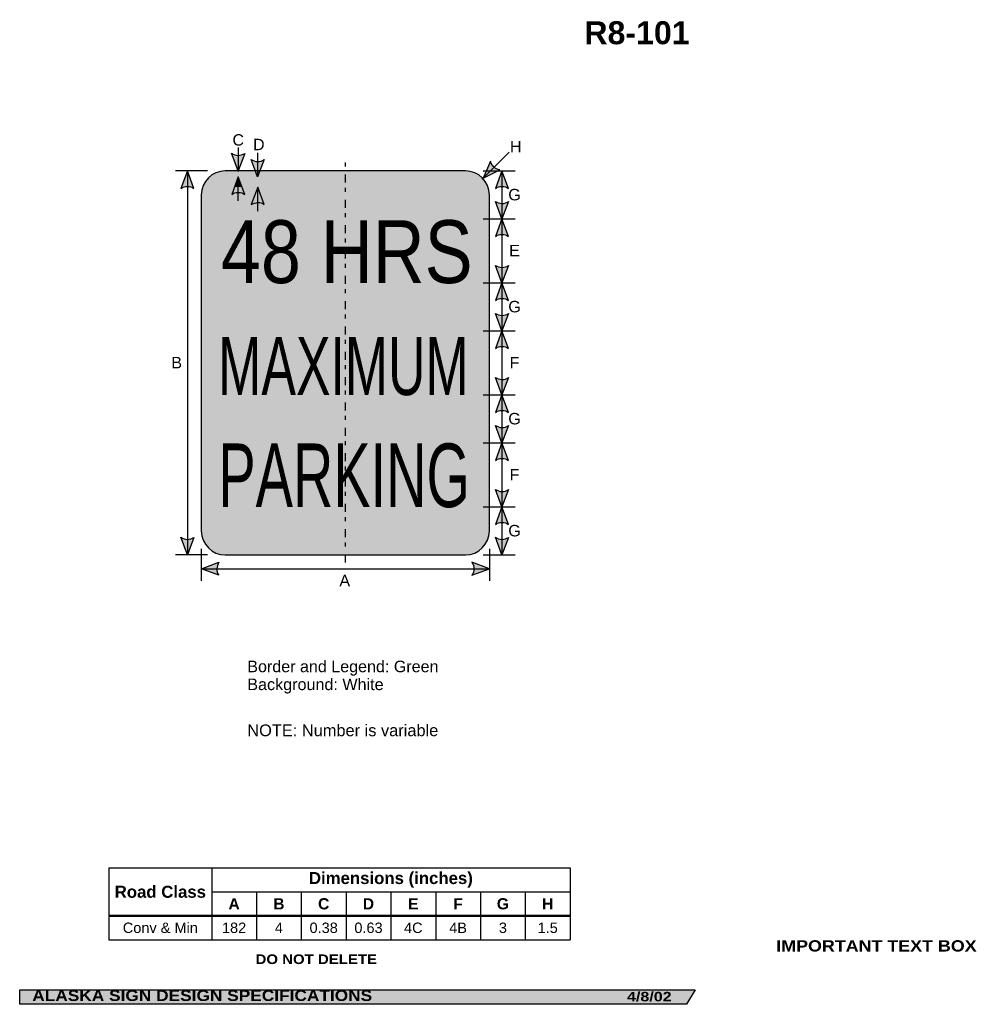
# Model space of a CAD drawing. Header units: feet. Extents: x 3.7 to 63.5, y 0.2 to 61.7.
import ezdxf
from ezdxf.enums import TextEntityAlignment as Align

# ---------------------------------------------------------------- set-up
doc = ezdxf.new("R2010")
doc.units = ezdxf.units.FT
doc.header["$MEASUREMENT"] = 0
doc.layers.add('Sign', color=7, linetype='Continuous')
doc.styles.add('ARIAL', font='arial.ttf')
doc.styles.add('ARIAL B', font='arialbd.ttf')
doc.styles.add('ARIAL BLACK B', font='ariblk.ttf')
doc.styles.add('ARIAL BLACK BI', font='ariblk.ttf')
doc.styles.add('FHWA SERIES B2000EX', font='txt')
doc.styles.add('FHWA SERIES C2000EX', font='txt')

# ---------------------------------------------------------------- blocks, each defined once
blk = doc.blocks.new('*T6')
at = {"color": 0, "linetype": 'ByBlock', "lineweight": -2, "transparency": 16777216}
for p, q in [((0, 0), (28.81687852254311, 0)), ((0, 0), (0, -4.5)), ((6.416878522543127, 0), (6.416878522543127, -4.5)), ((28.81687852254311, 0), (28.81687852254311, -4.5)), ((6.416878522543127, -1.5), (28.81687852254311, -1.5)), ((9.216878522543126, -1.5), (9.216878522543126, -4.5)), ((12.01687852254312, -1.5), (12.01687852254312, -4.5)), ((14.81687852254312, -1.5), (14.81687852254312, -4.5)), ((17.61687852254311, -1.5), (17.61687852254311, -4.5)), ((20.41687852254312, -1.5), (20.41687852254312, -4.5)), ((23.21687852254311, -1.5), (23.21687852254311, -4.5)), ((26.01687852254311, -1.5), (26.01687852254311, -4.5)), ((0, -3), (28.81687852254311, -3)), ((0, -4.5), (28.81687852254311, -4.5))]:
    blk.add_line(p, q, dxfattribs=at)
at = {"color": 18, "transparency": 16777216, "attachment_point": 5}
for s, insert, char_height, width, style in [('Dimensions (inches)', (17.61687852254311, -0.75), 0.75, 22.27999999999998, 'ARIAL B'), ('Road Class', (3.208439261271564, -1.5), 0.75, 6.296878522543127, 'ARIAL B'), ('A', (7.816878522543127, -2.25), 0.7, 2.679999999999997, 'ARIAL B'), ('B', (10.61687852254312, -2.25), 0.7, 2.679999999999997, 'ARIAL B'), ('C', (13.41687852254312, -2.25), 0.7, 2.679999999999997, 'ARIAL B'), ('D', (16.21687852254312, -2.25), 0.7, 2.679999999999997, 'ARIAL B'), ('E', (19.01687852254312, -2.25), 0.7, 2.679999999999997, 'ARIAL B'), ('F', (21.81687852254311, -2.25), 0.7, 2.679999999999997, 'ARIAL B'), ('G', (24.61687852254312, -2.25), 0.7, 2.679999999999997, 'ARIAL B'), ('H', (27.41687852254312, -2.25), 0.7, 2.679999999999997, 'ARIAL B'), ('Conv & Min', (3.208439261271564, -3.75), 0.65, 6.296878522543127, 'ARIAL'), ('182', (7.816878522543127, -3.75), 0.65, 2.679999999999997, 'ARIAL'), ('4', (10.61687852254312, -3.75), 0.65, 2.679999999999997, 'ARIAL'), ('0.38', (13.41687852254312, -3.75), 0.65, 2.679999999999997, 'ARIAL'), ('0.63', (16.21687852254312, -3.75), 0.65, 2.679999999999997, 'ARIAL'), ('4C', (19.01687852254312, -3.75), 0.65, 2.679999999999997, 'ARIAL'), ('4B', (21.81687852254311, -3.75), 0.65, 2.679999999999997, 'ARIAL'), ('3', (24.61687852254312, -3.75), 0.65, 2.679999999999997, 'ARIAL'), ('1.5', (27.41687852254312, -3.75), 0.65, 2.679999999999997, 'ARIAL')]:
    blk.add_mtext(s, dxfattribs=dict(at, insert=insert, char_height=char_height, width=width, style=style))

msp = doc.modelspace()

# ---------------------------------------------------------------- hatches: boundary and pattern name
h = msp.add_hatch(color=256)
h.dxf.hatch_style = 1
edge = h.paths.add_edge_path()
edge.add_line((17.7632769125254, 53.34472319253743), (17.35289931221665, 52.25579112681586))
edge.add_line((17.35289931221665, 52.25579112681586), (16.94535616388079, 53.35393910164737))
edge.add_arc((17.36109905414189, 53.95128592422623), 0.7277811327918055, 235.1627615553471, 303.5461345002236)
h = msp.add_hatch(color=256)
h.dxf.hatch_style = 1
edge = h.paths.add_edge_path()
edge.add_line((18.97876845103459, 52.96309745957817), (18.56839085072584, 51.8741653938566))
edge.add_line((18.56839085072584, 51.8741653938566), (18.16084770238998, 52.97231336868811))
edge.add_arc((18.57659059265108, 53.56966019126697), 0.7277811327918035, 235.1627615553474, 303.5461345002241)
h = msp.add_hatch(color=256)
h.dxf.hatch_style = 1
edge = h.paths.add_edge_path()
edge.add_line((33.11536954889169, 52.87039982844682), (32.66483853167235, 51.79745778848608))
edge.add_line((32.66483853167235, 51.79745778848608), (33.71571852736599, 52.31482770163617))
edge.add_arc((33.82442142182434, 53.03444500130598), 0.7277811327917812, 193.0266678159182, 261.41004076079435, ccw=False)
h = msp.add_hatch(color=256)
h.dxf.hatch_style = 1
edge = h.paths.add_edge_path()
edge.add_line((14.59271374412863, 51.16544343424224), (14.18233614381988, 52.25437549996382))
edge.add_line((14.18233614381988, 52.25437549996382), (13.77479299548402, 51.15622752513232))
edge.add_arc((14.19053588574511, 50.55888070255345), 0.727781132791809, 56.45386549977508, 124.83723844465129, ccw=False)
h = msp.add_hatch(color=256)
h.dxf.hatch_style = 1
edge = h.paths.add_edge_path()
edge.add_line((17.77240449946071, 50.7868575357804), (17.36202689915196, 51.87578960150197))
edge.add_line((17.36202689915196, 51.87578960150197), (16.9544837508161, 50.77764162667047))
edge.add_arc((17.3702266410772, 50.18029480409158), 0.727781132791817, 56.4538654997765, 124.8372384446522, ccw=False)
h = msp.add_hatch(color=256)
h.dxf.hatch_style = 1
edge = h.paths.add_edge_path()
edge.add_line((34.24969529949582, 51.16425487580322), (33.83931769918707, 52.25318694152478))
edge.add_line((33.83931769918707, 52.25318694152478), (33.43177455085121, 51.15503896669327))
edge.add_arc((33.84751744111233, 50.55769214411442), 0.7277811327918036, 56.453865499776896, 124.8372384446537, ccw=False)
h = msp.add_hatch(color=256)
h.dxf.hatch_style = 1
edge = h.paths.add_edge_path()
edge.add_line((18.98789603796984, 50.15697812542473), (18.57751843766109, 51.24591019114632))
edge.add_line((18.57751843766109, 51.24591019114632), (18.16997528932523, 50.14776221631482))
edge.add_arc((18.58571817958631, 49.55041539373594), 0.7277811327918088, 56.45386549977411, 124.8372384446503, ccw=False)
h = msp.add_hatch(color=256)
h.dxf.hatch_style = 1
edge = h.paths.add_edge_path()
edge.add_line((34.24969529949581, 50.34244451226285), (33.83931769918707, 49.25351244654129))
edge.add_line((33.83931769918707, 49.25351244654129), (33.4317745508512, 50.35166042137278))
edge.add_arc((33.8475174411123, 50.94900724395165), 0.7277811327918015, 235.1627615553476, 303.5461345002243)
h = msp.add_hatch(color=256)
h.dxf.hatch_style = 1
edge = h.paths.add_edge_path()
edge.add_line((34.24969529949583, 48.16458038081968), (33.83931769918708, 49.25351244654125))
edge.add_line((33.83931769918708, 49.25351244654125), (33.43177455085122, 48.15536447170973))
edge.add_arc((33.84751744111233, 47.55801764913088), 0.7277811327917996, 56.453865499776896, 124.83723844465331, ccw=False)
h = msp.add_hatch(color=256)
h.dxf.hatch_style = 1
edge = h.paths.add_edge_path()
edge.add_line((34.24969529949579, 46.34309556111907), (33.83931769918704, 45.25416349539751))
edge.add_line((33.83931769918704, 45.25416349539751), (33.43177455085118, 46.35231147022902))
edge.add_arc((33.8475174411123, 46.94965829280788), 0.7277811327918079, 235.1627615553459, 303.5461345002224)
h = msp.add_hatch(color=256)
h.dxf.hatch_style = 1
edge = h.paths.add_edge_path()
edge.add_line((34.24969529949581, 44.16523142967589), (33.83931769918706, 45.25416349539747))
edge.add_line((33.83931769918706, 45.25416349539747), (33.4317745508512, 44.15601552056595))
edge.add_arc((33.8475174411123, 43.55866869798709), 0.7277811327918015, 56.4538654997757, 124.8372384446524, ccw=False)
h = msp.add_hatch(color=256)
h.dxf.hatch_style = 1
edge = h.paths.add_edge_path()
edge.add_line((34.24969529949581, 43.34277004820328), (33.83931769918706, 42.25383798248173))
edge.add_line((33.83931769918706, 42.25383798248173), (33.4317745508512, 43.35198595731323))
edge.add_arc((33.84751744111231, 43.94933277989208), 0.7277811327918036, 235.1627615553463, 303.5461345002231)
h = msp.add_hatch(color=256)
h.dxf.hatch_style = 1
edge = h.paths.add_edge_path()
edge.add_line((34.24969529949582, 41.16490591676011), (33.83931769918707, 42.25383798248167))
edge.add_line((33.83931769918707, 42.25383798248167), (33.43177455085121, 41.15569000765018))
edge.add_arc((33.84751744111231, 40.55834318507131), 0.7277811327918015, 56.4538654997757, 124.8372384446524, ccw=False)
h = msp.add_hatch(color=256)
h.dxf.hatch_style = 1
edge = h.paths.add_edge_path()
edge.add_line((34.24969529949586, 39.3408169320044), (33.83931769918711, 38.25188486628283))
edge.add_line((33.83931769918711, 38.25188486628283), (33.43177455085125, 39.35003284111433))
edge.add_arc((33.84751744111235, 39.9473796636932), 0.7277811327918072, 235.1627615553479, 303.5461345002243)
h = msp.add_hatch(color=256)
h.dxf.hatch_style = 1
edge = h.paths.add_edge_path()
edge.add_line((34.24969529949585, 37.16295280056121), (33.83931769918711, 38.25188486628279))
edge.add_line((33.83931769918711, 38.25188486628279), (33.43177455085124, 37.15373689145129))
edge.add_arc((33.84751744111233, 36.55639006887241), 0.727781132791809, 56.45386549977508, 124.83723844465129, ccw=False)
h = msp.add_hatch(color=256)
h.dxf.hatch_style = 1
edge = h.paths.add_edge_path()
edge.add_line((34.24969529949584, 36.34016589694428), (33.83931769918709, 35.25123383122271))
edge.add_line((33.83931769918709, 35.25123383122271), (33.43177455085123, 36.34938180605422))
edge.add_arc((33.84751744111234, 36.94672862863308), 0.7277811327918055, 235.1627615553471, 303.5461345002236)
h = msp.add_hatch(color=256)
h.dxf.hatch_style = 1
edge = h.paths.add_edge_path()
edge.add_line((34.24969529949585, 34.16230176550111), (33.83931769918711, 35.25123383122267))
edge.add_line((33.83931769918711, 35.25123383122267), (33.43177455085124, 34.15308585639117))
edge.add_arc((33.84751744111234, 33.55573903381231), 0.7277811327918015, 56.4538654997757, 124.8372384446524, ccw=False)
h = msp.add_hatch(color=256)
h.dxf.hatch_style = 1
edge = h.paths.add_edge_path()
edge.add_line((34.24969529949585, 32.34016590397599), (33.83931769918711, 31.25123383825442))
edge.add_line((33.83931769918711, 31.25123383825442), (33.43177455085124, 32.34938181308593))
edge.add_arc((33.84751744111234, 32.94672863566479), 0.7277811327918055, 235.1627615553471, 303.5461345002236)
h = msp.add_hatch(color=256)
h.dxf.hatch_style = 1
edge = h.paths.add_edge_path()
edge.add_line((34.24969529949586, 30.16230177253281), (33.83931769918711, 31.25123383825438))
edge.add_line((33.83931769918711, 31.25123383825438), (33.43177455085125, 30.15308586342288))
edge.add_arc((33.84751744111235, 29.55573904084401), 0.7277811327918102, 56.453865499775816, 124.83723844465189, ccw=False)
h = msp.add_hatch(color=256)
h.dxf.hatch_style = 1
edge = h.paths.add_edge_path()
edge.add_line((14.59271374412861, 29.34472319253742), (14.18233614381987, 28.25579112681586))
edge.add_line((14.18233614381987, 28.25579112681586), (13.774792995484, 29.35393910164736))
edge.add_arc((14.1905358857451, 29.95128592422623), 0.7277811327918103, 235.1627615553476, 303.5461345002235)
h = msp.add_hatch(color=256)
h.dxf.hatch_style = 1
edge = h.paths.add_edge_path()
edge.add_line((34.24969529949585, 29.34472319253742), (33.83931769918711, 28.25579112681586))
edge.add_line((33.83931769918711, 28.25579112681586), (33.43177455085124, 29.35393910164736))
edge.add_arc((33.84751744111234, 29.95128592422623), 0.7277811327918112, 235.1627615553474, 303.5461345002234)
h = msp.add_hatch(color=256)
h.dxf.hatch_style = 1
edge = h.paths.add_edge_path()
edge.add_line((16.14195169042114, 26.9796296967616), (15.05342989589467, 27.39109430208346))
edge.add_line((15.05342989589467, 27.39109430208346), (16.1519842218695, 27.79754083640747))
edge.add_arc((16.74891566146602, 27.38120175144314), 0.7277811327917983, 145.1055563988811, 213.4889293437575)
h = msp.add_hatch(color=256)
h.dxf.hatch_style = 1
edge = h.paths.add_edge_path()
edge.add_line((31.9649081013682, 26.97962969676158), (33.05342989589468, 27.39109430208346))
edge.add_line((33.05342989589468, 27.39109430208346), (31.95487556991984, 27.79754083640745))
edge.add_arc((31.35794413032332, 27.38120175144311), 0.7277811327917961, -33.488929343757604, 34.89444360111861, ccw=False)
at = {"layer": 'Sign', "true_color": 0xffffff}
h = msp.add_hatch(color=7, dxfattribs=at)
edge = h.paths.add_edge_path(flags=0)
edge.add_spline(control_points=[(16.55025520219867, 52.25579112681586), (16.55025520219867, 52.25579112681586), (31.55025520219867, 52.25579112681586), (31.55025520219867, 52.25579112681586), (32.37812773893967, 52.25579112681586), (33.05025520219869, 51.58366366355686), (33.05025520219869, 50.75579112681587), (33.05025520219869, 50.75579112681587), (33.05025520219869, 29.75579112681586), (33.05025520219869, 29.75579112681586), (33.05025520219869, 28.92791859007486), (32.37812773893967, 28.25579112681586), (31.55025520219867, 28.25579112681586), (31.55025520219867, 28.25579112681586), (16.55025520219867, 28.25579112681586), (16.55025520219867, 28.25579112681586), (15.72238266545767, 28.25579112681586), (15.05025520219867, 28.92791859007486), (15.05025520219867, 29.75579112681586), (15.05025520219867, 29.75579112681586), (15.05025520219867, 50.75579112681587), (15.05025520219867, 50.75579112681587), (15.05025520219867, 51.58366366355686), (15.72238266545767, 52.25579112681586), (16.55025520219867, 52.25579112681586)], knot_values=[0, 0, 0, 0, 1, 1, 1, 2, 2, 2, 3, 3, 3, 4, 4, 4, 5, 5, 5, 6, 6, 6, 7, 7, 7, 8, 8, 8, 8], degree=3, periodic=0)
at = {"layer": 'Sign', "true_color": 0x00773b}
h = msp.add_hatch(color=116, dxfattribs=at)
edge = h.paths.add_edge_path(flags=0)
edge.add_spline(control_points=[(16.73025520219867, 51.87579112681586), (16.73025520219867, 51.87579112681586), (31.37025520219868, 51.87579112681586), (31.37025520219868, 51.87579112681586), (32.08774473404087, 51.87579112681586), (32.67025520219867, 51.29328065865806), (32.67025520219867, 50.57579112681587), (32.67025520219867, 50.57579112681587), (32.67025520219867, 29.93579112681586), (32.67025520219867, 29.93579112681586), (32.67025520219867, 29.21830159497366), (32.08774473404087, 28.63579112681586), (31.37025520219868, 28.63579112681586), (31.37025520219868, 28.63579112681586), (16.73025520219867, 28.63579112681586), (16.73025520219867, 28.63579112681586), (16.01276567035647, 28.63579112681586), (15.43025520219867, 29.21830159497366), (15.43025520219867, 29.93579112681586), (15.43025520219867, 29.93579112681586), (15.43025520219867, 50.57579112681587), (15.43025520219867, 50.57579112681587), (15.43025520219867, 51.29328065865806), (16.01276567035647, 51.87579112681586), (16.73025520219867, 51.87579112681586)], knot_values=[0, 0, 0, 0, 1, 1, 1, 2, 2, 2, 3, 3, 3, 4, 4, 4, 5, 5, 5, 6, 6, 6, 7, 7, 7, 8, 8, 8, 8], degree=3, periodic=0)
at = {"layer": 'Sign', "true_color": 0xffffff}
msp.add_hatch(color=7, dxfattribs=at).paths.add_polyline_path([(17.36202689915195, 51.87578960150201), (17.59944853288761, 51.2457941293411), (17.58573458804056, 51.24533873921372), (17.12760463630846, 51.24412560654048)])
h = msp.add_hatch(color=7, dxfattribs=at)
edge = h.paths.add_edge_path(flags=0)
edge.add_spline(control_points=[(17.16025520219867, 51.24579112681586), (17.16025520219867, 51.24579112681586), (30.94025520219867, 51.24579112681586), (30.94025520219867, 51.24579112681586), (31.54736172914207, 51.24579112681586), (32.04025520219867, 50.75289765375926), (32.04025520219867, 50.14579112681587), (32.04025520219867, 50.14579112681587), (32.04025520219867, 30.36579112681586), (32.04025520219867, 30.36579112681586), (32.04025520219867, 29.75868459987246), (31.54736172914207, 29.26579112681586), (30.94025520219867, 29.26579112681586), (30.94025520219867, 29.26579112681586), (17.16025520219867, 29.26579112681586), (17.16025520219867, 29.26579112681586), (16.55314867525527, 29.26579112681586), (16.06025520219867, 29.75868459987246), (16.06025520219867, 30.36579112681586), (16.06025520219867, 30.36579112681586), (16.06025520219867, 50.14579112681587), (16.06025520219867, 50.14579112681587), (16.06025520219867, 50.75289765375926), (16.55314867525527, 51.24579112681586), (17.16025520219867, 51.24579112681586)], knot_values=[0, 0, 0, 0, 1, 1, 1, 2, 2, 2, 3, 3, 3, 4, 4, 4, 5, 5, 5, 6, 6, 6, 7, 7, 7, 8, 8, 8, 8], degree=3, periodic=0)
at = {"layer": 'Sign', "true_color": 0x000000}
msp.add_hatch(color=18, dxfattribs=at).paths.add_polyline_path([(3.699686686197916, 1.066867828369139), (45.92097727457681, 1.066867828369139), (45.37503178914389, 0.1671574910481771), (3.701084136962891, 0.1671574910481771)], flags=0)

# ---------------------------------------------------------------- linework, layer by layer
for p, q in [((9.280807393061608, 8.69542818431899), (38.09768591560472, 8.69542818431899)), ((9.280807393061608, 5.729963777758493), (38.09768591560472, 5.729963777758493)), ((9.280807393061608, 5.671825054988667), (38.09768591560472, 5.671825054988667))]:
    msp.add_line(p, q)
for points in [[(17.7632769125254, 53.34472319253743), (17.35289931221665, 52.25579112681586), (16.94535616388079, 53.35393910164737, 0.307560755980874), (17.7632769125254, 53.34472319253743, 4.141293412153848)], [(18.97876845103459, 52.96309745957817), (18.56839085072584, 51.8741653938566), (18.16084770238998, 52.97231336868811, 0.307560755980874), (18.97876845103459, 52.96309745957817, 4.141293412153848)], [(33.11536954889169, 52.87039982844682), (32.66483853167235, 51.79745778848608), (33.71571852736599, 52.31482770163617, -0.307560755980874), (33.11536954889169, 52.87039982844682, -4.141293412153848)], [(14.59271374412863, 51.16544343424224), (14.18233614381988, 52.25437549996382), (13.77479299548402, 51.15622752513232, -0.307560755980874), (14.59271374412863, 51.16544343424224, -4.141293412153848)], [(17.77240449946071, 50.7868575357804), (17.36202689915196, 51.87578960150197), (16.9544837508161, 50.77764162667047, -0.307560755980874), (17.77240449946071, 50.7868575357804, -4.141293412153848)], [(34.24969529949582, 51.16425487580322), (33.83931769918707, 52.25318694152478), (33.43177455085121, 51.15503896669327, -0.307560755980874), (34.24969529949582, 51.16425487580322, -4.141293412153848)], [(18.98789603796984, 50.15697812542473), (18.57751843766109, 51.24591019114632), (18.16997528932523, 50.14776221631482, -0.307560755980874), (18.98789603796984, 50.15697812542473, -4.141293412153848)], [(34.24969529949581, 50.34244451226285), (33.83931769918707, 49.25351244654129), (33.4317745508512, 50.35166042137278, 0.307560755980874), (34.24969529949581, 50.34244451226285, 4.141293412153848)], [(34.24969529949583, 48.16458038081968), (33.83931769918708, 49.25351244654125), (33.43177455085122, 48.15536447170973, -0.307560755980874), (34.24969529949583, 48.16458038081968, -4.141293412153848)], [(34.24969529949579, 46.34309556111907), (33.83931769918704, 45.25416349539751), (33.43177455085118, 46.35231147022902, 0.307560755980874), (34.24969529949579, 46.34309556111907, 4.141293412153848)], [(34.24969529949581, 44.16523142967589), (33.83931769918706, 45.25416349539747), (33.4317745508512, 44.15601552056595, -0.307560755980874), (34.24969529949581, 44.16523142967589, -4.141293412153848)], [(34.24969529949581, 43.34277004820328), (33.83931769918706, 42.25383798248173), (33.4317745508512, 43.35198595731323, 0.307560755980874), (34.24969529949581, 43.34277004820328, 4.141293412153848)], [(34.24969529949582, 41.16490591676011), (33.83931769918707, 42.25383798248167), (33.43177455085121, 41.15569000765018, -0.307560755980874), (34.24969529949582, 41.16490591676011, -4.141293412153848)], [(34.24969529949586, 39.3408169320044), (33.83931769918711, 38.25188486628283), (33.43177455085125, 39.35003284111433, 0.307560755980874), (34.24969529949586, 39.3408169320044, 4.141293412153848)], [(34.24969529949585, 37.16295280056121), (33.83931769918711, 38.25188486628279), (33.43177455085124, 37.15373689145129, -0.307560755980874), (34.24969529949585, 37.16295280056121, -4.141293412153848)], [(34.24969529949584, 36.34016589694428), (33.83931769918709, 35.25123383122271), (33.43177455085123, 36.34938180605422, 0.307560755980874), (34.24969529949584, 36.34016589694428, 4.141293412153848)], [(34.24969529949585, 34.16230176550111), (33.83931769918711, 35.25123383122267), (33.43177455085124, 34.15308585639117, -0.307560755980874), (34.24969529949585, 34.16230176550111, -4.141293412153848)], [(34.24969529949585, 32.34016590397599), (33.83931769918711, 31.25123383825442), (33.43177455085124, 32.34938181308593, 0.307560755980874), (34.24969529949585, 32.34016590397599, 4.141293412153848)], [(34.24969529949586, 30.16230177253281), (33.83931769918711, 31.25123383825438), (33.43177455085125, 30.15308586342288, -0.307560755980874), (34.24969529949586, 30.16230177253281, -4.141293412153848)], [(14.59271374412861, 29.34472319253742), (14.18233614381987, 28.25579112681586), (13.774792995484, 29.35393910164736, 0.307560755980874), (14.59271374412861, 29.34472319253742, 4.141293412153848)], [(34.24969529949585, 29.34472319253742), (33.83931769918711, 28.25579112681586), (33.43177455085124, 29.35393910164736, 0.307560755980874), (34.24969529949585, 29.34472319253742, 4.141293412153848)], [(16.14195169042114, 26.9796296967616), (15.05342989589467, 27.39109430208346), (16.1519842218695, 27.79754083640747, 0.307560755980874), (16.14195169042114, 26.9796296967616, 4.141293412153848)], [(31.9649081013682, 26.97962969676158), (33.05342989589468, 27.39109430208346), (31.95487556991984, 27.79754083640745, -0.307560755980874), (31.9649081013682, 26.97962969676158, -4.141293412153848)]]:
    msp.add_lwpolyline(points, format="xyb")
at = {"layer": 'Sign', "color": 18, "lineweight": -3, "true_color": 0x000000}
for p, q in [((17.35289931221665, 53.72638072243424), (17.35289931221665, 52.22638072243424)), ((18.56839085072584, 53.37416539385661), (18.56839085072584, 51.8741653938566)), ((32.66483853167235, 51.79745778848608), (34.28983853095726, 53.42245778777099)), ((15.43038301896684, 52.25579112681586), (13.43038301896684, 52.25579112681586)), ((14.18233614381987, 52.25437549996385), (14.18233614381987, 28.25437549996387)), ((17.36202689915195, 50.37676956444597), (17.36202689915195, 51.87578960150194)), ((32.67004686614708, 52.25579112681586), (34.67004686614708, 52.25579112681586)), ((33.83931769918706, 52.25318694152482), (33.83931769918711, 28.25123384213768)), ((18.57751843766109, 49.74591019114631), (18.57751843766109, 51.24591019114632)), ((32.67005337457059, 49.25351244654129), (34.67005337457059, 49.25351244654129)), ((32.67070441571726, 45.25416349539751), (34.67070441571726, 45.25416349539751)), ((32.67005337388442, 42.25383798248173), (34.67005337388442, 42.25383798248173)), ((32.67005337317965, 38.25188486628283), (34.67005337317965, 38.25188486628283)), ((32.67005337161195, 35.25123383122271), (34.67005337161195, 35.25123383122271)), ((32.67005336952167, 31.25123383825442), (34.67005336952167, 31.25123383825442)), ((15.05025520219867, 28.635885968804), (15.05025520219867, 26.635885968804)), ((33.05025520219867, 28.635885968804), (33.05025520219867, 26.635885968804)), ((15.43038301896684, 28.25579112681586), (13.43038301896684, 28.25579112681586)), ((32.67004686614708, 28.25579112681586), (34.67004686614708, 28.25579112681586)), ((15.05342989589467, 27.39109430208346), (33.05342989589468, 27.39109430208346))]:
    msp.add_line(p, q, dxfattribs=at)
for points in [[(24.05025520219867, 52.77434577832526), (24.05025520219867, 52.52434577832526)], [(24.05025520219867, 52.02434577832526), (24.05025520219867, 51.52434577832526)], [(24.05025520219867, 51.19101244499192), (24.05025520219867, 50.94101244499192)], [(24.05025520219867, 50.44101244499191), (24.05025520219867, 49.94101244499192)], [(24.05025520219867, 49.60767911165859), (24.05025520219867, 49.35767911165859)], [(24.05025520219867, 48.85767911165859), (24.05025520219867, 48.35767911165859)], [(24.05025520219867, 48.02434577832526), (24.05025520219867, 47.77434577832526)], [(24.05025520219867, 47.27434577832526), (24.05025520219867, 46.77434577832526)], [(24.05025520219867, 46.44101244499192), (24.05025520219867, 46.19101244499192)], [(24.05025520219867, 45.69101244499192), (24.05025520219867, 45.19101244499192)], [(24.05025520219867, 44.85767911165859), (24.05025520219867, 44.60767911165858)], [(24.05025520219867, 44.10767911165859), (24.05025520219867, 43.60767911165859)], [(24.05025520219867, 43.27434577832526), (24.05025520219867, 43.02434577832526)], [(24.05025520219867, 42.52434577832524), (24.05025520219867, 42.02434577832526)], [(24.05025520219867, 41.69101244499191), (24.05025520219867, 41.44101244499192)], [(24.05025520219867, 40.94101244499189), (24.05025520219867, 40.44101244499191)], [(24.05025520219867, 40.10767911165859), (24.05025520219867, 39.85767911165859)], [(24.05025520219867, 39.35767911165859), (24.05025520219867, 38.85767911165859)], [(24.05025520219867, 38.52434577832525), (24.05025520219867, 38.27434577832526)], [(24.05025520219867, 37.77434577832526), (24.05025520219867, 37.27434577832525)], [(24.05025520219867, 36.94101244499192), (24.05025520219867, 36.69101244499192)], [(24.05025520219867, 36.19101244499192), (24.05025520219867, 35.69101244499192)], [(24.05025520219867, 35.35767911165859), (24.05025520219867, 35.10767911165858)], [(24.05025520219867, 34.60767911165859), (24.05025520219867, 34.10767911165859)], [(24.05025520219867, 33.77434577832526), (24.05025520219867, 33.52434577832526)], [(24.05025520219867, 33.02434577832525), (24.05025520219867, 32.52434577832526)], [(24.05025520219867, 32.19101244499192), (24.05025520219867, 31.94101244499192)], [(24.05025520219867, 31.44101244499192), (24.05025520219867, 30.94101244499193)], [(24.05025520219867, 30.60767911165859), (24.05025520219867, 30.35767911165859)], [(24.05025520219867, 29.85767911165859), (24.05025520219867, 29.35767911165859)], [(24.05025520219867, 29.02434577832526), (24.05025520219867, 28.77434577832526)], [(24.05025520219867, 28.27434577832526), (24.05025520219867, 27.77434577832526)]]:
    msp.add_lwpolyline(points, dxfattribs=at)
at = {"layer": 'Sign', "color": 250, "lineweight": -3, "true_color": 0x1f1a17}
msp.add_lwpolyline([(3.699686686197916, 1.066867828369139), (45.92097727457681, 1.066867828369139), (45.37503178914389, 0.1671574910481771), (3.701084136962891, 0.1671574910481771)], close=True, dxfattribs=at)
at = {"layer": 'Sign', "color": 18, "lineweight": -3, "true_color": 0x000000}
msp.add_open_spline([(16.55025520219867, 52.25579112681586), (16.55025520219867, 52.25579112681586), (31.55025520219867, 52.25579112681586), (31.55025520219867, 52.25579112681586), (32.37812773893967, 52.25579112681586), (33.05025520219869, 51.58366366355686), (33.05025520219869, 50.75579112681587), (33.05025520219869, 50.75579112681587), (33.05025520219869, 29.75579112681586), (33.05025520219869, 29.75579112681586), (33.05025520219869, 28.92791859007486), (32.37812773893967, 28.25579112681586), (31.55025520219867, 28.25579112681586), (31.55025520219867, 28.25579112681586), (16.55025520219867, 28.25579112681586), (16.55025520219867, 28.25579112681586), (15.72238266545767, 28.25579112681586), (15.05025520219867, 28.92791859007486), (15.05025520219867, 29.75579112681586), (15.05025520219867, 29.75579112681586), (15.05025520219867, 50.75579112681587), (15.05025520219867, 50.75579112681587), (15.05025520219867, 51.58366366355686), (15.72238266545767, 52.25579112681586), (16.55025520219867, 52.25579112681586)], degree=3, knots=[0, 0, 0, 0, 1, 1, 1, 2, 2, 2, 3, 3, 3, 4, 4, 4, 5, 5, 5, 6, 6, 6, 7, 7, 7, 8, 8, 8, 8], dxfattribs=at)

# ---------------------------------------------------------------- block references
msp.add_blockref('*T6', (9.280807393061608, 8.69542818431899))

# ---------------------------------------------------------------- texts
at = {"layer": 'Sign', "color": 18, "true_color": 0x000000}
for s, height, style, p, p2 in [('R8-101', 1.436099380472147, 'ARIAL B', (38.98900886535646, 60.17263982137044), (45.56900855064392, 60.17263982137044)), ('C', 0.7136714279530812, 'ARIAL', (16.99817186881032, 53.83495778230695), (17.71817189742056, 53.83495778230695)), ('D', 0.7136714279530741, 'ARIAL', (18.28463020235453, 53.54849944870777), (19.00463023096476, 53.54849944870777)), ('H', 0.7136714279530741, 'ARIAL', (34.34192186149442, 53.41829111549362), (35.06192189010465, 53.41829111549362)), ('G', 0.7178154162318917, 'ARIAL', (34.23515102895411, 50.41318694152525), (35.01515100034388, 50.41318694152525)), ('E', 0.7190483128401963, 'ARIAL', (34.29015102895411, 46.91383798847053), (34.9601510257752, 46.91383798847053)), ('G', 0.7178154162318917, 'ARIAL', (34.23515102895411, 43.41383799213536), (35.01515100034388, 43.41383799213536)), ('B', 0.7190483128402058, 'ARIAL', (13.17525520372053, 39.91437549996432), (13.84525520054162, 39.91437549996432)), ('F', 0.7148361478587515, 'ARIAL', (34.32015102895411, 39.91253591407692), (34.93015104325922, 39.91253591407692)), ('G', 0.7178154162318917, 'ARIAL', (34.23515102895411, 36.41123383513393), (35.01515100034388, 36.41123383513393)), ('F', 0.7148361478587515, 'ARIAL', (34.32015102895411, 32.9112338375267), (34.93015104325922, 32.9112338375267)), ('G', 0.7178154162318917, 'ARIAL', (34.23515102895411, 29.41123384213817), (35.01515100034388, 29.41123384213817)), ('A', 0.7174726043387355, 'ARIAL', (23.67887911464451, 26.29329112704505), (24.34887911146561, 26.29329112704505)), ('Border and Legend: Green', 0.7189813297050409, 'ARIAL', (17.92361450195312, 20.92438509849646), (29.87361387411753, 20.92438509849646)), ('Background: White', 0.7218586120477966, 'ARIAL', (17.92361450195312, 19.80438509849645), (26.44361420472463, 19.80438509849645)), ('NOTE: Number is variable', 0.7322225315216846, 'ARIAL', (17.92361450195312, 16.92452851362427), (29.86093953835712, 16.92452851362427))]:
    msp.add_text(s, height=height, dxfattribs=dict(at, style=style)).set_placement(p, p2, align=Align.ALIGNED)
at = {"layer": 'Sign', "color": 116, "true_color": 0x00773b}
for s, height, style, p, p2 in [('48 HRS', 3.926235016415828, 'FHWA SERIES C2000EX', (16.27812629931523, 45.2440124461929), (32.00169934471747, 45.2440124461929)), ('MAXIMUM', 3.626746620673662, 'FHWA SERIES B2000EX', (16.10675130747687, 38.24584578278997), (31.75708502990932, 38.24584578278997)), ('PARKING', 3.976300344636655, 'FHWA SERIES B2000EX', (16.1154387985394, 31.24140829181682), (31.84002178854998, 31.24140829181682))]:
    msp.add_text(s, height=height, dxfattribs=dict(at, style=style)).set_placement(p, p2, align=Align.ALIGNED)
at = {"layer": 'Sign', "color": 7, "true_color": 0xffffff}
for s, height, style, p, p2 in [('IMPORTANT TEXT BOX', 0.7043641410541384, 'ARIAL BLACK B', (50.98248000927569, 3.466548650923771), (63.5024805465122, 3.466548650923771)), ('DO NOT DELETE', 0.6038403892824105, 'ARIAL BLACK B', (18.44020589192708, 2.682803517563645), (26.0318717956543, 2.682803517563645)), ('ALASKA SIGN DESIGN SPECIFICATIONS', 0.685178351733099, 'ARIAL BLACK BI', (4.485322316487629, 0.3733762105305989), (25.72865549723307, 0.3733762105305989)), ('4/8/02', 0.5919046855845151, 'ARIAL BLACK BI', (41.65389251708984, 0.3521690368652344), (44.44222386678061, 0.3521690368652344))]:
    msp.add_text(s, height=height, dxfattribs=dict(at, style=style)).set_placement(p, p2, align=Align.ALIGNED)

doc.saveas('drawing.dxf')
